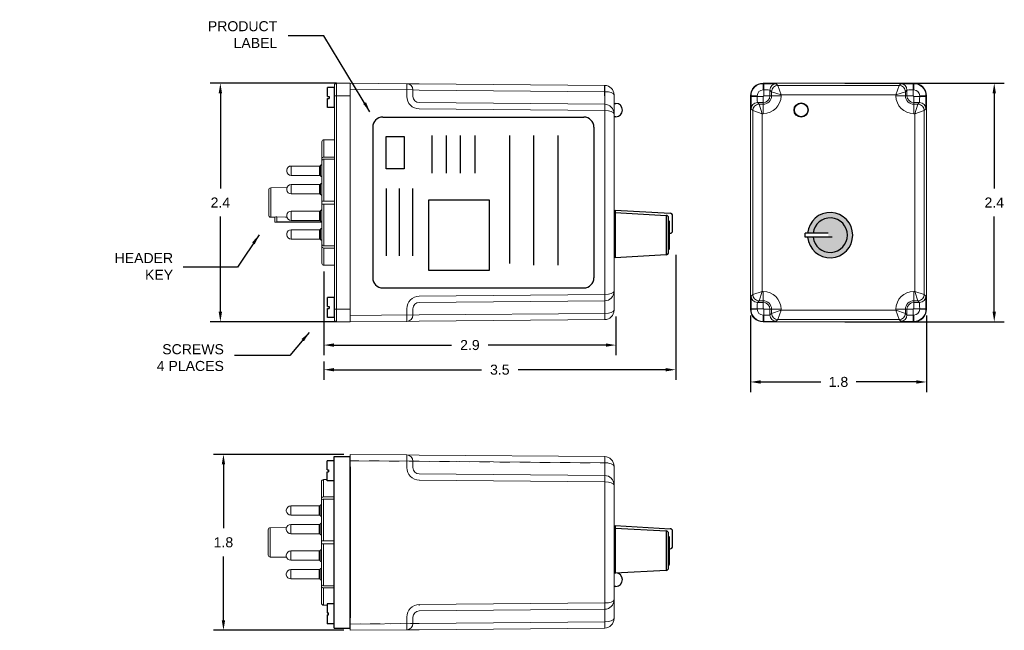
# Model space of a CAD drawing. Extents: x 15.14 to 24.93, y -5.91 to 0.17.
import ezdxf

# ---------------------------------------------------------------- set-up
doc = ezdxf.new("R2010")
doc.units = 0
doc.header["$LTSCALE"] = 0.5
doc.header["$MEASUREMENT"] = 0
doc.header["$PDMODE"] = 2
doc.header["$PDSIZE"] = 0.05
doc.linetypes.add('HIDDEN', pattern=[0.075, 0.05, -0.025])
doc.layers.get('0').update_dxf_attribs({"linetype": 'CONTINUOUS'})
doc.layers.get('Defpoints').update_dxf_attribs({"linetype": 'CONTINUOUS'})
for name, color, linetype in [('Components FA8', 7, 'CONTINUOUS'), ('Components PMPU', 7, 'CONTINUOUS'), ('DIM', 8, 'CONTINUOUS'), ('Drill Holes FA8', 7, 'CONTINUOUS'), ('Enclosure External', 7, 'CONTINUOUS')]:
    doc.layers.add(name, color=color, linetype=linetype)
doc.styles.get("Standard").update_dxf_attribs({"font": 'ARIAL.TTF'})
doc.dimstyles.get("Standard").update_dxf_attribs({"dimtxt": 0.18, "dimasz": 0.18, "dimexe": 0.18, "dimexo": 0.0625, "dimgap": 0.09, "dimtad": 0, "dimtih": 1, "dimtoh": 1, "dimdec": 4, "dimzin": 0, "dimdsep": 46, "dimtxsty": 'STANDARD', "dimcen": 0.09, "dimadec": 0, "dimazin": 0, "dimtfac": 1, "dimtdec": 4, "dimtofl": 0, "dimtmove": 0, "dimatfit": 3, "dimfxl": 1, "dimtolj": 1, "dimtzin": 0, "dimarcsym": 0})

# ---------------------------------------------------------------- blocks, each defined once
blk = doc.blocks.new('*D22')
at = {"layer": 'Defpoints', "color": 0}
for p in [(21.6637, -2.1118), (18.164, -3.1707), (21.6637, -3.316)]:
    blk.add_point(p, dxfattribs=at)
at = {"layer": 'DIM', "color": 0, "lineweight": -2}
for p, q in [((21.6637, -2.1743), (21.6637, -3.416)), ((18.164, -3.2332), (18.164, -3.416)), ((18.264, -3.316), (19.7326, -3.316)), ((21.5637, -3.316), (20.0951, -3.316))]:
    blk.add_line(p, q, dxfattribs=at)
at = {"layer": 'DIM', "color": 0}
for points in [[(18.264, -3.2993), (18.264, -3.3326), (18.164, -3.316)], [(21.5637, -3.3326), (21.5637, -3.2993), (21.6637, -3.316)]]:
    blk.add_solid(points, dxfattribs=at)
at = {"layer": 'DIM', "color": 0, "insert": (19.9138, -3.316), "char_height": 0.1, "attachment_point": 5}
blk.add_mtext('\\A1;3.5', dxfattribs=at)
blk = doc.blocks.new('*D23')
at = {"layer": 'Defpoints', "color": 0}
for p in [(18.164, -2.2772), (21.0683, -2.7236), (21.0683, -3.0707)]:
    blk.add_point(p, dxfattribs=at)
at = {"layer": 'DIM', "color": 0, "lineweight": -2}
for p, q in [((18.164, -2.3397), (18.164, -3.1707)), ((21.0683, -2.7861), (21.0683, -3.1707)), ((18.264, -3.0707), (19.4342, -3.0707)), ((20.9683, -3.0707), (19.798, -3.0707))]:
    blk.add_line(p, q, dxfattribs=at)
at = {"layer": 'DIM', "color": 0}
for points in [[(18.264, -3.054), (18.264, -3.0874), (18.164, -3.0707)], [(20.9683, -3.0874), (20.9683, -3.054), (21.0683, -3.0707)]]:
    blk.add_solid(points, dxfattribs=at)
at = {"layer": 'DIM', "color": 0, "insert": (19.6161, -3.0707), "char_height": 0.1, "attachment_point": 5}
blk.add_mtext('\\A1;2.9', dxfattribs=at)

msp = doc.modelspace()

# ---------------------------------------------------------------- hatches: boundary and pattern name
h = msp.add_hatch(color=256)
h.paths.add_polyline_path([(23.029, -1.9569), (23.1801, -1.9569), (23.1801, -1.9969), (23.029, -1.9969, 17.078956)], flags=16)
h.paths.add_polyline_path([(23.029, -1.9969), (22.9751, -1.9969, 22.455467), (22.9751, -1.9569), (23.029, -1.9569, -17.078956)])

# ---------------------------------------------------------------- linework, layer by layer
at = {"linetype": 'Continuous', "lineweight": 15}
for p, q in [((18.269, -0.4849), (18.269, -0.5899)), ((18.289, -0.5899), (18.289, -0.4649)), ((18.425, -0.4649), (18.289, -0.4649)), ((18.988, -0.4698), (18.425, -0.4649)), ((18.425, -0.4649), (18.425, -0.5899)), ((18.425, -0.5899), (18.425, -0.4649)), ((18.988, -0.4698), (19.1119, -0.4709)), ((18.988, -0.4698), (18.988, -0.5899)), ((20.9568, -0.487), (19.1119, -0.4709)), ((19.1119, -0.5334), (19.05, -0.5323)), ((19.05, -0.5899), (19.05, -0.5323)), ((19.1119, -0.5334), (20.9568, -0.5495)), ((21.05, -0.5899), (21.05, -0.581)), ((18.269, -0.5899), (18.269, -2.7149)), ((18.269, -0.5899), (18.289, -0.5899)), ((18.289, -2.7149), (18.289, -0.5899)), ((18.289, -0.5899), (18.425, -0.5899)), ((18.425, -2.7149), (18.425, -0.5899)), ((18.425, -2.7149), (18.425, -0.5899)), ((18.988, -0.5899), (18.988, -0.5959)), ((19.05, -0.5959), (19.05, -0.5899)), ((20.9568, -0.6745), (19.1119, -0.6584)), ((20.9568, -0.5899), (20.9568, -0.6745)), ((21.05, -0.7685), (21.05, -0.5899)), ((19.1119, -0.7209), (20.9568, -0.737)), ((20.9568, -0.737), (20.9568, -2.5678)), ((21.05, -2.5363), (21.05, -0.7685)), ((18.144, -1.0476), (18.144, -1.2141)), ((18.164, -1.2), (18.164, -1.0276)), ((18.269, -1.0276), (18.164, -1.0276)), ((18.144, -1.2353), (18.144, -1.2141)), ((18.144, -1.2353), (18.144, -1.6374)), ((18.269, -1.2), (18.164, -1.2)), ((18.164, -1.6374), (18.164, -1.2212)), ((18.269, -1.2212), (18.164, -1.2212)), ((17.794, -1.3304), (17.794, -1.3354)), ((17.794, -1.3354), (17.794, -1.3404)), ((17.8397, -1.2889), (18.1218, -1.2889)), ((17.8397, -1.2889), (17.8397, -1.3354)), ((17.8397, -1.3354), (17.8397, -1.3819)), ((18.1218, -1.2889), (18.1218, -1.3354)), ((18.1218, -1.3354), (18.1218, -1.3819)), ((18.13, -1.2846), (18.13, -1.3354)), ((18.13, -1.3354), (18.13, -1.3862)), ((18.1218, -1.3819), (17.8397, -1.3819)), ((17.615, -1.5265), (17.615, -1.7782)), ((17.6346, -1.5065), (17.7967, -1.5037)), ((17.6346, -1.7982), (17.6346, -1.5065)), ((17.794, -1.5154), (17.794, -1.5204)), ((17.794, -1.5204), (17.794, -1.5254)), ((17.8397, -1.4739), (17.8397, -1.5204)), ((17.8397, -1.4739), (18.1218, -1.4739)), ((17.8397, -1.5204), (17.8397, -1.5669)), ((18.1218, -1.5669), (17.8397, -1.5669)), ((18.1218, -1.4739), (18.1218, -1.5204)), ((18.1218, -1.5204), (18.1218, -1.5669)), ((18.13, -1.4696), (18.13, -1.5204)), ((18.13, -1.5204), (18.13, -1.5712)), ((18.144, -1.6674), (18.144, -1.6374)), ((18.269, -1.6374), (18.164, -1.6374)), ((17.8397, -1.7379), (18.1218, -1.7379)), ((17.8397, -1.7379), (17.8397, -1.7844)), ((18.1218, -1.7379), (18.1218, -1.7844)), ((18.13, -1.7336), (18.13, -1.7844)), ((18.144, -1.6674), (18.144, -2.0694)), ((18.164, -2.0836), (18.164, -1.6674)), ((18.269, -1.6674), (18.164, -1.6674)), ((17.675, -1.7989), (17.6346, -1.7982)), ((17.675, -1.7983), (17.675, -1.8484)), ((17.675, -1.8484), (17.675, -1.8489)), ((18.144, -1.8489), (17.675, -1.8489)), ((17.695, -1.8459), (17.695, -1.7953)), ((18.144, -1.8459), (17.695, -1.8459)), ((17.794, -1.7794), (17.794, -1.7844)), ((17.794, -1.7844), (17.794, -1.7894)), ((17.8397, -1.7844), (17.8397, -1.8309)), ((18.1218, -1.8309), (17.8397, -1.8309)), ((18.1218, -1.7844), (18.1218, -1.8309)), ((18.13, -1.7844), (18.13, -1.8352)), ((17.8397, -1.9229), (18.1218, -1.9229)), ((17.8397, -1.9229), (17.8397, -1.9694)), ((18.1218, -1.9229), (18.1218, -1.9694)), ((18.13, -1.9186), (18.13, -1.9694)), ((17.794, -1.9644), (17.794, -1.9694)), ((17.794, -1.9694), (17.794, -1.9744)), ((17.8397, -1.9694), (17.8397, -2.0159)), ((18.1218, -2.0159), (17.8397, -2.0159)), ((18.1218, -1.9694), (18.1218, -2.0159)), ((18.13, -1.9694), (18.13, -2.0202)), ((18.144, -2.0907), (18.144, -2.0694)), ((18.144, -2.0907), (18.144, -2.2572)), ((18.269, -2.0836), (18.164, -2.0836)), ((18.164, -2.2772), (18.164, -2.1048)), ((18.269, -2.1048), (18.164, -2.1048)), ((18.269, -2.2772), (18.164, -2.2772)), ((21.05, -2.7149), (21.05, -2.5363)), ((20.9568, -2.5678), (19.1119, -2.5839)), ((19.1119, -2.6464), (20.9568, -2.6303)), ((20.9568, -2.6303), (20.9568, -2.7149)), ((18.269, -2.7149), (18.289, -2.7149)), ((18.269, -2.7149), (18.269, -2.8199)), ((18.289, -2.8399), (18.289, -2.7149)), ((18.425, -2.7149), (18.289, -2.7149)), ((18.425, -2.7149), (18.425, -2.8399)), ((18.425, -2.8399), (18.425, -2.7149)), ((18.988, -2.7089), (18.988, -2.7149)), ((18.988, -2.7149), (18.988, -2.835)), ((19.05, -2.7149), (19.05, -2.7089)), ((19.05, -2.7725), (19.05, -2.7149)), ((20.9568, -2.7149), (20.9568, -2.7553)), ((21.05, -2.7238), (21.05, -2.7149)), ((18.289, -2.8399), (18.425, -2.8399)), ((18.988, -2.835), (18.425, -2.8399)), ((19.1119, -2.8339), (18.988, -2.835)), ((19.1119, -2.7714), (19.05, -2.7725)), ((20.9568, -2.7553), (19.1119, -2.7714)), ((19.1119, -2.8339), (20.9568, -2.8178)), ((18.14, -4.4289), (18.14, -4.5955)), ((18.16, -4.5813), (18.16, -4.4089)), ((18.195, -4.4089), (18.16, -4.4089)), ((18.14, -4.6167), (18.14, -4.5955)), ((18.265, -4.5813), (18.16, -4.5813)), ((18.16, -5.0187), (18.16, -4.6025)), ((18.265, -4.6025), (18.16, -4.6025)), ((17.8357, -4.6702), (18.1178, -4.6702)), ((17.8357, -4.6702), (17.8357, -4.7167)), ((18.1178, -4.6702), (18.1178, -4.7167)), ((18.126, -4.666), (18.126, -4.7167)), ((18.14, -4.6167), (18.14, -5.0187)), ((17.79, -4.7117), (17.79, -4.7167)), ((17.79, -4.7167), (17.79, -4.7217)), ((17.8357, -4.7167), (17.8357, -4.7632)), ((18.1178, -4.7632), (17.8357, -4.7632)), ((18.1178, -4.7167), (18.1178, -4.7632)), ((18.126, -4.7167), (18.126, -4.7675)), ((17.6306, -4.8879), (17.7927, -4.8851)), ((17.6306, -5.1796), (17.6306, -4.8879)), ((17.79, -4.8967), (17.79, -4.9017)), ((17.8357, -4.8552), (17.8357, -4.9017)), ((17.8357, -4.8552), (18.1178, -4.8552)), ((18.1178, -4.8552), (18.1178, -4.9017)), ((18.126, -4.851), (18.126, -4.9017)), ((17.611, -4.9079), (17.611, -5.1596)), ((17.79, -4.9017), (17.79, -4.9067)), ((17.8357, -4.9017), (17.8357, -4.9482)), ((18.1178, -4.9482), (17.8357, -4.9482)), ((18.1178, -4.9017), (18.1178, -4.9482)), ((18.126, -4.9017), (18.126, -4.9525)), ((18.14, -5.0487), (18.14, -5.0187)), ((18.14, -5.0487), (18.14, -5.4508)), ((18.265, -5.0187), (18.16, -5.0187)), ((18.16, -5.4649), (18.16, -5.0487)), ((18.265, -5.0487), (18.16, -5.0487)), ((17.671, -5.1803), (17.6306, -5.1796)), ((17.6306, -5.1796), (17.7927, -5.1824)), ((17.79, -5.1607), (17.79, -5.1657)), ((17.79, -5.1657), (17.79, -5.1707)), ((17.8357, -5.1192), (18.1178, -5.1192)), ((17.8357, -5.1192), (17.8357, -5.1657)), ((17.8357, -5.1657), (17.8357, -5.2122)), ((18.1178, -5.1192), (18.1178, -5.1657)), ((18.1178, -5.1657), (18.1178, -5.2122)), ((18.126, -5.115), (18.126, -5.1657)), ((18.126, -5.1657), (18.126, -5.2165)), ((18.1178, -5.2122), (17.8357, -5.2122)), ((17.79, -5.3457), (17.79, -5.3507)), ((17.79, -5.3507), (17.79, -5.3557)), ((17.8357, -5.3042), (18.1178, -5.3042)), ((17.8357, -5.3042), (17.8357, -5.3507)), ((17.8357, -5.3507), (17.8357, -5.3972)), ((18.1178, -5.3042), (18.1178, -5.3507)), ((18.1178, -5.3507), (18.1178, -5.3972)), ((18.126, -5.3), (18.126, -5.3507)), ((18.126, -5.3507), (18.126, -5.4015)), ((18.1178, -5.3972), (17.8357, -5.3972)), ((18.14, -5.472), (18.14, -5.4508)), ((18.14, -5.472), (18.14, -5.6385)), ((18.265, -5.4649), (18.16, -5.4649)), ((18.16, -5.6585), (18.16, -5.4861)), ((18.265, -5.4861), (18.16, -5.4861)), ((18.195, -5.6585), (18.16, -5.6585))]:
    msp.add_line(p, q, dxfattribs=at)
for p, q in [((20.9568, -0.5899), (20.9568, -0.487)), ((18.269, -0.5069), (18.1998, -0.5069)), ((18.1998, -0.5969), (18.1998, -0.5069)), ((18.269, -0.7069), (18.269, -0.5069)), ((18.1998, -0.5969), (18.2154, -0.5969)), ((18.1998, -0.7069), (18.1998, -0.6169)), ((18.1998, -0.6169), (18.2154, -0.6169)), ((18.2154, -0.5969), (18.2154, -0.6169)), ((18.269, -0.7069), (18.1998, -0.7069)), ((18.7493, -0.8021), (20.7493, -0.8021)), ((18.6493, -0.9021), (18.6493, -2.4021)), ((20.8493, -0.9021), (20.8493, -2.4021)), ((19.236, -0.987), (19.236, -1.3609)), ((19.3802, -0.987), (19.3802, -1.3609)), ((19.5205, -0.987), (19.5205, -1.3609)), ((19.6647, -0.987), (19.6647, -1.3609)), ((20.0103, -0.987), (20.0103, -2.259)), ((20.2482, -0.987), (20.2482, -2.2743)), ((20.4902, -0.987), (20.4902, -2.2743)), ((18.7828, -1.5144), (18.7828, -2.1824)), ((18.9114, -1.5144), (18.9114, -2.1824)), ((19.0436, -1.5144), (19.0436, -2.1824)), ((21.0626, -1.7268), (21.0626, -2.2019)), ((21.0626, -1.7268), (21.609, -1.7578)), ((21.0626, -1.7519), (21.569, -1.7806)), ((21.0626, -2.2019), (21.0626, -1.7519)), ((21.569, -1.7806), (21.569, -2.1732)), ((21.5926, -2.1483), (21.5926, -1.8055)), ((21.6026, -2.1019), (21.6026, -1.8519)), ((21.6326, -1.9328), (21.6326, -1.7827)), ((21.0626, -1.8794), (21.0626, -2.0744)), ((21.6026, -1.9578), (21.6076, -1.9578)), ((23.1801, -1.9569), (22.9493, -1.9569)), ((22.9493, -1.9969), (22.9493, -1.9569)), ((23.1801, -1.9969), (22.9493, -1.9969)), ((23.2192, -1.996), (23.1792, -1.996)), ((21.569, -2.1732), (21.0626, -2.2019)), ((18.7493, -2.5021), (20.7493, -2.5021)), ((18.269, -2.5979), (18.1998, -2.5979)), ((18.1998, -2.6879), (18.1998, -2.5979)), ((18.269, -2.7979), (18.269, -2.5979)), ((18.1998, -2.6879), (18.2154, -2.6879)), ((18.1998, -2.7979), (18.1998, -2.7079)), ((18.1998, -2.7079), (18.2154, -2.7079)), ((18.2154, -2.6879), (18.2154, -2.7079)), ((18.269, -2.7979), (18.1998, -2.7979)), ((18.265, -5.8867), (18.265, -4.1807)), ((18.265, -4.1807), (18.425, -4.1807)), ((18.425, -5.8867), (18.425, -4.1807)), ((18.2641, -4.2225), (18.195, -4.2225)), ((18.195, -4.3125), (18.195, -4.2225)), ((18.195, -4.3125), (18.2105, -4.3125)), ((18.195, -4.4225), (18.195, -4.3325)), ((18.195, -4.3325), (18.2105, -4.3325)), ((18.2105, -4.3125), (18.2105, -4.3325)), ((18.2641, -4.4225), (18.195, -4.4225)), ((21.0626, -4.8667), (21.0626, -5.3417)), ((21.0626, -4.8667), (21.609, -4.8976)), ((21.0626, -4.8917), (21.569, -4.9204)), ((21.0626, -5.3417), (21.0626, -4.8917)), ((21.569, -4.9204), (21.569, -5.3131)), ((21.5926, -5.2881), (21.5926, -4.9454)), ((21.6026, -5.2417), (21.6026, -4.9917)), ((21.6326, -5.0726), (21.6326, -4.9226)), ((18.265, -5.0487), (18.265, -5.0187)), ((21.0626, -5.0192), (21.0626, -5.2142)), ((21.6026, -5.0976), (21.6076, -5.0976)), ((21.569, -5.3131), (21.0626, -5.3417)), ((18.425, -5.8867), (18.425, -5.5135)), ((18.2641, -5.6449), (18.195, -5.6449)), ((18.195, -5.6449), (18.195, -5.7349)), ((18.195, -5.7349), (18.2105, -5.7349)), ((18.195, -5.7549), (18.195, -5.8449)), ((18.195, -5.7549), (18.2105, -5.7549)), ((18.2105, -5.7549), (18.2105, -5.7349)), ((18.2641, -5.8449), (18.195, -5.8449)), ((18.265, -5.8867), (18.425, -5.8867))]:
    msp.add_line(p, q)
at = {"color": 7, "lineweight": 0}
for p, q in [((18.425, -0.5268), (19.05, -0.5323)), ((19.05, -2.7703), (18.425, -2.7757)), ((18.425, -4.2212), (19.113, -4.2272)), ((19.113, -5.8402), (18.425, -5.8462))]:
    msp.add_line(p, q, dxfattribs=at)
at = {"linetype": 'HIDDEN', "lineweight": 0}
msp.add_line((18.425, -2.5621), (18.425, -0.7427), dxfattribs=at)
at = {"color": 7, "linetype": 'Continuous', "lineweight": 15}
for p, q in [((18.425, -4.2837), (18.425, -4.1587)), ((18.988, -4.1636), (18.425, -4.1587)), ((18.988, -4.2837), (18.988, -4.1636)), ((19.1119, -4.1647), (18.988, -4.1636)), ((19.1119, -4.1647), (20.9568, -4.1808)), ((18.425, -4.2837), (18.425, -5.7837)), ((18.988, -4.2897), (18.988, -4.2837)), ((19.05, -4.2261), (19.05, -4.2837)), ((19.1119, -4.2272), (19.05, -4.2261)), ((19.05, -4.2837), (19.05, -4.2897)), ((20.9568, -4.2433), (19.1119, -4.2272)), ((20.9568, -4.2837), (20.9568, -4.2433)), ((20.9568, -4.3683), (20.9568, -4.2837)), ((21.05, -4.2748), (21.05, -4.2837)), ((21.05, -4.2837), (21.05, -4.4623)), ((19.1119, -4.3522), (20.9568, -4.3683)), ((20.9568, -4.4308), (19.1119, -4.4147)), ((20.9568, -5.6366), (20.9568, -4.4308)), ((21.05, -4.4623), (21.05, -5.6051)), ((19.1119, -5.6527), (20.9568, -5.6366)), ((21.05, -5.6051), (21.05, -5.7837)), ((18.988, -5.7837), (18.988, -5.7777)), ((19.05, -5.7777), (19.05, -5.7837)), ((20.9568, -5.6991), (19.1119, -5.7152)), ((20.9568, -5.7837), (20.9568, -5.6991)), ((18.425, -5.9087), (18.425, -5.7837)), ((18.988, -5.9038), (18.988, -5.7837)), ((19.05, -5.7837), (19.05, -5.8413)), ((19.1119, -5.8402), (19.05, -5.8413)), ((19.1119, -5.8402), (20.9568, -5.8241)), ((20.9568, -5.8241), (20.9568, -5.7837)), ((21.05, -5.7837), (21.05, -5.7926)), ((18.988, -5.9038), (18.425, -5.9087)), ((18.988, -5.9038), (19.1119, -5.9027)), ((20.9568, -5.8866), (19.1119, -5.9027))]:
    msp.add_line(p, q, dxfattribs=at)
at = {"color": 7, "linetype": 'HIDDEN', "lineweight": 0}
for p, q in [((19.113, -4.2272), (18.425, -4.2212)), ((19.113, -4.2272), (20.9875, -4.2436)), ((19.113, -4.4087), (19.113, -4.407)), ((18.425, -4.4365), (18.425, -5.6309)), ((19.113, -5.6587), (19.113, -5.6604)), ((19.113, -5.6587), (19.113, -5.6604)), ((18.425, -5.8462), (19.113, -5.8402))]:
    msp.add_line(p, q, dxfattribs=at)
at = {"color": 7, "linetype": 'Continuous'}
msp.add_line((18.425, -4.2837), (18.425, -5.7837), dxfattribs=at)
at = {"color": 7, "linetype": 'HIDDEN'}
msp.add_line((18.425, -4.4365), (18.425, -5.6309), dxfattribs=at)
for points in [[(18.7839, -0.9948), (18.9632, -0.9948), (18.9632, -1.318), (18.7839, -1.318)], [(19.8108, -1.6291), (19.2047, -1.6291), (19.2047, -2.3264), (19.8108, -2.3264)]]:
    msp.add_lwpolyline(points, close=True)
at = {"linetype": 'Continuous', "lineweight": 15, "flags": 128}
msp.add_lwpolyline([(17.695, -1.7953), (17.7832, -1.7969), (17.7958, -1.7971)], dxfattribs=at)
for points in [[(21.05, -5.3377), (21.0669, -5.3377)], [(21.0669, -5.4717), (21.05, -5.4717)]]:
    msp.add_lwpolyline(points)
at = {"linetype": 'Continuous', "lineweight": 15}
for centre, radius, start, end in [((18.289, -0.4849), 0.02, 90, 180), ((18.9875, -0.5323), 0.0625, 0, 89.5), ((20.956, -0.581), 0.094, 0, 89.5), ((19.113, -0.5959), 0.125, 180, 269.5), ((19.1125, -0.5959), 0.0625, 180, 269.5), ((19.1662, -0.7057), 1.7909, 359.0002, 0.9998), ((20.956, -0.7685), 0.094, 0, 89.5), ((17.8397, -1.3349), 0.046, 90, 174.386), ((17.8397, -1.3359), 0.046, 185.614, 270), ((18.1218, -1.2789), 0.01, 270, 325.05859), ((18.1525, -1.3003), 0.0274, 108.03988, 145.05859), ((18.1218, -1.3919), 0.01, 34.94141, 90), ((18.1525, -1.3704), 0.0274, 214.94141, 251.96012), ((18.1525, -1.4853), 0.0274, 108.03988, 145.05859), ((17.635, -1.5265), 0.02, 91, 180), ((17.8397, -1.5199), 0.046, 90, 174.386), ((17.8397, -1.5209), 0.046, 185.614, 270), ((18.1218, -1.4639), 0.01, 270, 325.05859), ((18.1218, -1.5769), 0.01, 34.94141, 90), ((18.1525, -1.5554), 0.0274, 214.94141, 251.96012), ((17.8397, -1.7839), 0.046, 90, 174.386), ((18.1218, -1.7279), 0.01, 270, 325.05859), ((18.1525, -1.7493), 0.0274, 108.03988, 145.05859), ((17.635, -1.7782), 0.02, 180, 269), ((17.8397, -1.7849), 0.046, 185.614, 270), ((18.1218, -1.8409), 0.01, 34.94141, 90), ((18.1525, -1.8194), 0.0274, 214.94141, 251.96012), ((17.8397, -1.9689), 0.046, 90, 174.386), ((18.1218, -1.9129), 0.01, 270, 325.05859), ((18.1525, -1.9343), 0.0274, 108.03988, 145.05859), ((17.8397, -1.9699), 0.046, 185.614, 270), ((18.1218, -2.0259), 0.01, 34.94141, 90), ((18.1525, -2.0044), 0.0274, 214.94141, 251.96012), ((20.956, -2.5363), 0.094, 270.5, 0), ((19.113, -2.7089), 0.125, 90.5, 180), ((19.1662, -2.599), 1.7909, 359.0002, 0.9998), ((19.1125, -2.7089), 0.0625, 90.5, 180), ((20.956, -2.7238), 0.094, 270.5, 0), ((18.289, -2.8199), 0.02, 180, 270), ((18.9875, -2.7725), 0.0625, 270.5, 0), ((19.1662, -2.7865), 1.7909, 359.0002, 0.9998), ((17.8357, -4.7162), 0.046, 90, 174.386), ((18.1178, -4.6602), 0.01, 270, 325.05859), ((18.1485, -4.6817), 0.0274, 108.03988, 145.05859), ((17.8357, -4.7172), 0.046, 185.614, 270), ((18.1178, -4.7732), 0.01, 34.94141, 90), ((18.1485, -4.7518), 0.0274, 214.94141, 251.96012), ((17.631, -4.9079), 0.02, 91, 180), ((17.8357, -4.9012), 0.046, 90, 174.386), ((18.1178, -4.8452), 0.01, 270, 325.05859), ((18.1485, -4.8667), 0.0274, 108.03988, 145.05859), ((17.8357, -4.9022), 0.046, 185.614, 270), ((18.1178, -4.9582), 0.01, 34.94141, 90), ((18.1485, -4.9368), 0.0274, 214.94141, 251.96012), ((17.631, -5.1596), 0.02, 180, 269), ((17.8357, -5.1652), 0.046, 90, 174.386), ((17.8357, -5.1662), 0.046, 185.614, 270), ((18.1178, -5.1092), 0.01, 270, 325.05859), ((18.1485, -5.1307), 0.0274, 108.03988, 145.05859), ((18.1178, -5.2222), 0.01, 34.94141, 90), ((18.1485, -5.2008), 0.0274, 214.94141, 251.96012), ((17.8357, -5.3502), 0.046, 90, 174.386), ((17.8357, -5.3512), 0.046, 185.614, 270), ((18.1178, -5.2942), 0.01, 270, 325.05859), ((18.1485, -5.3157), 0.0274, 108.03988, 145.05859), ((18.1178, -5.4072), 0.01, 34.94141, 90), ((18.1485, -5.3858), 0.0274, 214.94141, 251.96012)]:
    msp.add_arc(centre, radius, start, end, dxfattribs=at)
for centre, radius, start, end in [((18.7493, -0.9021), 0.1, 90, 180), ((20.7493, -0.9021), 0.1, 0, 90), ((21.6076, -1.7827), 0.025, 0, 86.7603), ((23.1992, -1.9769), 0.225, 185.09969, 174.90031), ((21.5676, -1.8055), 0.025, 0, 86.7603), ((21.5776, -1.8519), 0.025, 0, 53.1301), ((23.1992, -1.9769), 0.1714, 186.70187, 173.29813), ((21.6076, -1.9328), 0.025, 270, 0), ((21.5676, -2.1483), 0.025, 273.2397, 0), ((21.5776, -2.1019), 0.025, 306.8699, 0), ((18.7493, -2.4021), 0.1, 180, 270), ((20.7493, -2.4021), 0.1, 270, 0), ((21.5676, -4.9454), 0.025, 0, 86.7603), ((21.5776, -4.9917), 0.025, 0, 53.1301), ((21.6076, -4.9226), 0.025, 0, 86.7603), ((21.6076, -5.0726), 0.025, 270, 0), ((21.5676, -5.2881), 0.025, 273.2397, 0), ((21.5776, -5.2417), 0.025, 306.8699, 0), ((21.0669, -5.4047), 0.067, 270, 90)]:
    msp.add_arc(centre, radius, start, end)
at = {"color": 7, "linetype": 'Continuous', "lineweight": 15}
for centre, radius, start, end in [((18.9875, -4.2261), 0.0625, 0, 89.5), ((19.1662, -4.2121), 1.7909, 359.0002, 0.9998), ((20.956, -4.2748), 0.094, 0, 89.5), ((19.113, -4.2897), 0.125, 180, 269.5), ((19.1125, -4.2897), 0.0625, 180, 269.5), ((19.1662, -4.3996), 1.7909, 359.0002, 0.9998), ((20.956, -4.4623), 0.094, 0, 89.5), ((19.113, -5.7777), 0.125, 90.5, 180), ((20.956, -5.6051), 0.094, 270.5, 0), ((19.1662, -5.6679), 1.7909, 359.0002, 0.9998), ((19.1125, -5.7777), 0.0625, 90.5, 180), ((18.9875, -5.8413), 0.0625, 270.5, 0), ((20.956, -5.7926), 0.094, 270.5, 0), ((19.1662, -5.8554), 1.7909, 359.0002, 0.9998)]:
    msp.add_arc(centre, radius, start, end, dxfattribs=at)
at = {"linetype": 'Continuous', "lineweight": 15, "extrusion": (0, 0, -1)}
for centre, start_param, end_param in [((20.956, -0.581), 1.579523, 3.141593), ((20.956, -0.7685), 1.579523, 3.141593), ((20.956, -2.5363), 3.141593, 4.703662), ((20.956, -2.7238), 3.141593, 4.703662)]:
    msp.add_ellipse(centre, major_axis=(-0.094, 0), ratio=0.335106, start_param=start_param, end_param=end_param, dxfattribs=at)
at = {"color": 7, "linetype": 'Continuous', "lineweight": 15}
for centre, start_param, end_param in [((20.956, -4.2748), 0, 1.56207), ((20.956, -4.4623), 0, 1.56207), ((20.956, -5.6051), 4.721116, 6.283185), ((20.956, -5.7926), 4.721116, 6.283185)]:
    msp.add_ellipse(centre, major_axis=(0.094, 0), ratio=0.335106, start_param=start_param, end_param=end_param, dxfattribs=at)
at = {"linetype": 'Continuous', "lineweight": 15}
for points in [[(18.164, -1.0276), (18.1587, -1.0276), (18.1535, -1.0297), (18.1461, -1.0371), (18.144, -1.0423), (18.144, -1.0476)], [(18.144, -1.2141), (18.144, -1.2104), (18.1461, -1.2067), (18.1535, -1.2015), (18.1587, -1.2), (18.164, -1.2)], [(18.164, -1.2212), (18.1587, -1.2212), (18.1535, -1.2227), (18.1461, -1.2279), (18.144, -1.2316), (18.144, -1.2353)], [(18.144, -1.6374), (18.144, -1.6374), (18.1461, -1.6374), (18.1535, -1.6374), (18.1587, -1.6374), (18.164, -1.6374)], [(18.164, -1.6674), (18.1587, -1.6674), (18.1535, -1.6674), (18.1461, -1.6674), (18.144, -1.6674), (18.144, -1.6674)], [(17.695, -1.7953), (17.6896, -1.7952), (17.6845, -1.7957), (17.6771, -1.797), (17.675, -1.7978), (17.675, -1.7983)], [(17.675, -1.8484), (17.675, -1.848), (17.6771, -1.8474), (17.6845, -1.8463), (17.6897, -1.8459), (17.695, -1.8459)], [(18.144, -2.0694), (18.144, -2.0732), (18.1461, -2.0768), (18.1535, -2.0821), (18.1587, -2.0836), (18.164, -2.0836)], [(18.164, -2.1048), (18.1587, -2.1048), (18.1535, -2.1033), (18.1461, -2.0981), (18.144, -2.0944), (18.144, -2.0907)], [(18.144, -2.2572), (18.144, -2.2625), (18.1461, -2.2677), (18.1535, -2.275), (18.1587, -2.2772), (18.164, -2.2772)], [(18.16, -4.4089), (18.1547, -4.4089), (18.1495, -4.4111), (18.1421, -4.4185), (18.14, -4.4236), (18.14, -4.4289)], [(18.14, -4.5955), (18.14, -4.5917), (18.1421, -4.5881), (18.1495, -4.5828), (18.1547, -4.5813), (18.16, -4.5813)], [(18.16, -4.6025), (18.1547, -4.6025), (18.1495, -4.6041), (18.1421, -4.6093), (18.14, -4.6129), (18.14, -4.6167)], [(18.14, -5.0187), (18.14, -5.0187), (18.1421, -5.0187), (18.1495, -5.0187), (18.1547, -5.0187), (18.16, -5.0187)], [(18.16, -5.0487), (18.1547, -5.0487), (18.1495, -5.0487), (18.1421, -5.0487), (18.14, -5.0487), (18.14, -5.0487)], [(18.14, -5.4508), (18.14, -5.4545), (18.1421, -5.4582), (18.1495, -5.4634), (18.1547, -5.4649), (18.16, -5.4649)], [(18.16, -5.4861), (18.1547, -5.4861), (18.1495, -5.4846), (18.1421, -5.4794), (18.14, -5.4757), (18.14, -5.472)], [(18.14, -5.6385), (18.14, -5.6438), (18.1421, -5.649), (18.1495, -5.6564), (18.1547, -5.6585), (18.16, -5.6585)]]:
    msp.add_open_spline(points, degree=3, knots=[0, 0, 0, 0, 0.5, 0.5, 1, 1, 1, 1], dxfattribs=at)
at = {"layer": 'Components FA8'}
for points in [[(21.05, -0.6654), (21.0669, -0.6654)], [(21.0669, -0.7994), (21.05, -0.7994)]]:
    msp.add_lwpolyline(points, dxfattribs=at)
msp.add_circle((22.9107, -0.7319), 0.067, dxfattribs=at)
msp.add_arc((21.0669, -0.7324), 0.067, 270, 90, dxfattribs=at)
at = {"layer": 'Components PMPU'}
for points in [[(21.05, -0.6654), (21.0669, -0.6654)], [(21.0669, -0.7994), (21.05, -0.7994)]]:
    msp.add_lwpolyline(points, dxfattribs=at)
msp.add_circle((22.9107, -0.7319), 0.067, dxfattribs=at)
msp.add_arc((21.0669, -0.7324), 0.067, 270, 90, dxfattribs=at)
at = {"layer": 'DIM'}
for p, q in [((18.289, -0.4649), (17.0342, -0.4649)), ((23.3447, -0.4649), (24.9316, -0.4649)), ((17.1342, -0.5649), (17.1342, -1.5122)), ((24.8316, -0.5649), (24.8316, -1.5122)), ((17.1342, -2.7399), (17.1342, -1.7926)), ((24.8316, -2.7399), (24.8316, -1.7926)), ((18.289, -2.8399), (17.0342, -2.8399)), ((22.4072, -2.7774), (22.4072, -3.5377)), ((23.3447, -2.8399), (24.9316, -2.8399)), ((24.1572, -2.7774), (24.1572, -3.5377)), ((22.5072, -3.4377), (23.1059, -3.4377)), ((24.0572, -3.4377), (23.4586, -3.4377)), ((18.3625, -4.1587), (17.0647, -4.1587)), ((17.1647, -4.2587), (17.1647, -4.8927)), ((17.1647, -5.8087), (17.1647, -5.1748)), ((18.3625, -5.9087), (17.0647, -5.9087))]:
    msp.add_line(p, q, dxfattribs=at)
for points in [[(17.1509, -0.5649), (17.1175, -0.5649), (17.1342, -0.4649)], [(24.8483, -0.5649), (24.8149, -0.5649), (24.8316, -0.4649)], [(17.1175, -2.7399), (17.1509, -2.7399), (17.1342, -2.8399)], [(24.8149, -2.7399), (24.8483, -2.7399), (24.8316, -2.8399)], [(22.5072, -3.4211), (22.5072, -3.4544), (22.4072, -3.4377)], [(24.0572, -3.4544), (24.0572, -3.4211), (24.1572, -3.4377)], [(17.1814, -4.2587), (17.1481, -4.2587), (17.1647, -4.1587)], [(17.1481, -5.8087), (17.1814, -5.8087), (17.1647, -5.9087)]]:
    msp.add_solid(points, dxfattribs=at)
at = {"layer": 'Drill Holes FA8'}
msp.add_circle((22.9107, -0.7319), 0.0705, dxfattribs=at)
at = {"layer": 'Enclosure External', "linetype": 'Continuous', "lineweight": 15}
for p, q in [((24.0322, -0.4649), (22.5322, -0.4649)), ((22.5322, -0.4698), (22.5322, -0.4649)), ((22.5322, -0.5323), (22.5322, -0.4698)), ((22.5322, -0.4698), (22.5382, -0.4698)), ((22.5382, -0.5323), (22.5382, -0.4698)), ((22.6632, -0.4709), (22.6793, -0.487)), ((22.6793, -0.487), (23.8851, -0.487)), ((22.6793, -0.487), (22.7108, -0.581)), ((23.8536, -0.581), (23.8851, -0.487)), ((23.8851, -0.487), (23.9012, -0.4709)), ((24.0262, -0.5323), (24.0262, -0.4698)), ((24.0262, -0.4698), (24.0322, -0.4698)), ((24.0322, -0.4698), (24.0322, -0.4649)), ((24.0322, -0.5323), (24.0322, -0.4698)), ((22.5382, -0.5323), (22.5322, -0.5323)), ((22.5382, -0.5899), (22.5382, -0.5323)), ((22.6168, -0.5495), (22.6007, -0.5334)), ((22.6007, -0.5334), (22.6007, -0.5899)), ((22.6168, -0.5899), (22.6168, -0.5495)), ((22.7108, -0.581), (22.6168, -0.5495)), ((23.8536, -0.581), (22.7108, -0.581)), ((22.7108, -0.581), (22.7108, -0.5899)), ((23.9476, -0.5495), (23.8536, -0.581)), ((23.8536, -0.5899), (23.8536, -0.581)), ((23.9637, -0.5334), (23.9476, -0.5495)), ((23.9476, -0.5495), (23.9476, -0.5899)), ((23.9637, -0.5899), (23.9637, -0.5334)), ((24.0322, -0.5323), (24.0262, -0.5323)), ((24.0262, -0.5323), (24.0262, -0.5899)), ((22.4072, -0.5899), (22.4072, -2.7149)), ((22.4121, -0.5899), (22.4072, -0.5899)), ((22.4746, -0.5899), (22.4121, -0.5899)), ((22.4121, -0.5959), (22.4121, -0.5899)), ((22.4746, -0.5959), (22.4121, -0.5959)), ((22.4746, -0.5899), (22.4746, -0.5959)), ((22.4746, -0.5959), (22.5322, -0.5959)), ((22.4757, -0.6584), (22.4918, -0.6745)), ((22.5322, -0.6584), (22.4757, -0.6584)), ((22.4918, -0.6745), (22.5322, -0.6745)), ((22.4918, -0.6745), (22.5233, -0.7685)), ((22.5322, -0.6584), (22.5322, -0.5959)), ((22.5322, -0.6745), (22.5322, -0.6584)), ((22.5322, -0.6745), (22.5322, -0.7685)), ((22.6007, -0.5899), (22.5382, -0.5899)), ((22.6168, -0.5899), (22.6007, -0.5899)), ((22.6168, -0.5899), (22.7108, -0.5899)), ((23.9476, -0.5899), (23.8536, -0.5899)), ((23.9476, -0.5899), (23.9637, -0.5899)), ((23.9637, -0.5899), (24.0262, -0.5899)), ((24.0322, -0.5959), (24.0898, -0.5959)), ((24.0322, -0.6584), (24.0322, -0.5959)), ((24.0887, -0.6584), (24.0322, -0.6584)), ((24.0322, -0.6745), (24.0322, -0.6584)), ((24.0322, -0.6745), (24.0726, -0.6745)), ((24.0322, -0.6745), (24.0322, -0.7685)), ((24.0411, -0.7685), (24.0726, -0.6745)), ((24.0726, -0.6745), (24.0887, -0.6584)), ((24.0898, -0.5899), (24.1523, -0.5899)), ((24.0898, -0.5959), (24.0898, -0.5899)), ((24.0898, -0.5959), (24.1523, -0.5959)), ((24.1523, -0.5899), (24.1523, -0.5959)), ((24.1523, -0.5899), (24.1572, -0.5899)), ((24.1572, -2.7149), (24.1572, -0.5899)), ((21.05, -2.5363), (21.05, -0.7685)), ((22.4293, -0.737), (22.4132, -0.7209)), ((22.4293, -2.5678), (22.4293, -0.737)), ((22.5233, -0.7685), (22.4293, -0.737)), ((22.5233, -0.7685), (22.5233, -2.5363)), ((22.5322, -0.7685), (22.5233, -0.7685)), ((24.0411, -0.7685), (24.0322, -0.7685)), ((24.1351, -0.737), (24.0411, -0.7685)), ((24.0411, -2.5363), (24.0411, -0.7685)), ((24.1512, -0.7209), (24.1351, -0.737)), ((24.1351, -0.737), (24.1351, -2.5678)), ((22.4293, -2.5678), (22.5233, -2.5363)), ((22.5233, -2.5363), (22.4918, -2.6303)), ((22.5233, -2.5363), (22.5322, -2.5363)), ((22.5322, -2.5363), (22.5322, -2.6303)), ((24.0322, -2.5363), (24.0411, -2.5363)), ((24.0322, -2.5363), (24.0322, -2.6303)), ((24.0411, -2.5363), (24.1351, -2.5678)), ((24.0726, -2.6303), (24.0411, -2.5363)), ((22.4132, -2.5839), (22.4293, -2.5678)), ((22.4918, -2.6303), (22.4757, -2.6464)), ((22.5322, -2.6303), (22.4918, -2.6303)), ((22.5322, -2.6303), (22.5322, -2.6464)), ((24.0726, -2.6303), (24.0322, -2.6303)), ((24.0322, -2.6303), (24.0322, -2.6464)), ((24.0887, -2.6464), (24.0726, -2.6303)), ((24.1351, -2.5678), (24.1512, -2.5839)), ((22.4121, -2.7149), (22.4072, -2.7149)), ((22.4746, -2.7089), (22.4121, -2.7089)), ((22.4121, -2.7149), (22.4121, -2.7089)), ((22.4746, -2.7149), (22.4121, -2.7149)), ((22.4746, -2.7089), (22.4746, -2.7149)), ((22.5322, -2.7089), (22.4746, -2.7089)), ((22.4757, -2.6464), (22.5322, -2.6464)), ((22.5322, -2.6464), (22.5322, -2.7089)), ((22.6007, -2.7149), (22.5382, -2.7149)), ((22.5382, -2.7725), (22.5382, -2.7149)), ((22.6168, -2.7149), (22.6007, -2.7149)), ((22.6007, -2.7149), (22.6007, -2.7714)), ((22.7108, -2.7149), (22.6168, -2.7149)), ((22.6168, -2.7553), (22.6168, -2.7149)), ((22.6168, -2.7553), (22.7108, -2.7238)), ((22.7108, -2.7238), (22.6793, -2.8178)), ((22.7108, -2.7149), (22.7108, -2.7238)), ((22.7108, -2.7238), (23.8536, -2.7238)), ((23.8536, -2.7149), (23.9476, -2.7149)), ((23.8536, -2.7238), (23.8536, -2.7149)), ((23.8851, -2.8178), (23.8536, -2.7238)), ((23.8536, -2.7238), (23.9476, -2.7553)), ((23.9476, -2.7149), (23.9476, -2.7553)), ((23.9476, -2.7149), (23.9637, -2.7149)), ((23.9637, -2.7714), (23.9637, -2.7149)), ((23.9637, -2.7149), (24.0262, -2.7149)), ((24.0262, -2.7149), (24.0262, -2.7725)), ((24.0322, -2.6464), (24.0887, -2.6464)), ((24.0322, -2.6464), (24.0322, -2.7089)), ((24.0898, -2.7089), (24.0322, -2.7089)), ((24.0898, -2.7149), (24.0898, -2.7089)), ((24.0898, -2.7089), (24.1523, -2.7089)), ((24.0898, -2.7149), (24.1523, -2.7149)), ((24.1523, -2.7089), (24.1523, -2.7149)), ((24.1523, -2.7149), (24.1572, -2.7149)), ((22.5322, -2.7725), (22.5322, -2.835)), ((22.5322, -2.7725), (22.5382, -2.7725)), ((22.5322, -2.835), (22.5322, -2.8399)), ((22.5382, -2.835), (22.5322, -2.835)), ((22.5322, -2.8399), (24.0322, -2.8399)), ((22.5382, -2.7725), (22.5382, -2.835)), ((22.6007, -2.7714), (22.6168, -2.7553)), ((22.6793, -2.8178), (22.6632, -2.8339)), ((23.8851, -2.8178), (22.6793, -2.8178)), ((23.9012, -2.8339), (23.8851, -2.8178)), ((23.9476, -2.7553), (23.9637, -2.7714)), ((24.0262, -2.7725), (24.0262, -2.835)), ((24.0262, -2.7725), (24.0322, -2.7725)), ((24.0322, -2.835), (24.0262, -2.835)), ((24.0322, -2.7725), (24.0322, -2.835)), ((24.0322, -2.835), (24.0322, -2.8399))]:
    msp.add_line(p, q, dxfattribs=at)
for centre, radius, start, end in [((22.5322, -0.5899), 0.125, 90, 180), ((22.5322, -0.5899), 0.1201, 90, 180), ((22.6632, -0.5334), 0.0625, 90.00511, 179.99489), ((22.6793, -0.5495), 0.0625, 90.00511, 179.99489), ((23.8851, -0.5495), 0.0625, 0.00511, 89.99489), ((23.9012, -0.5334), 0.0625, 0.00511, 89.99489), ((24.0322, -0.5899), 0.125, 0, 90), ((24.0322, -0.5899), 0.1201, 0, 90), ((22.5322, -0.5899), 0.0576, 90, 180), ((24.0322, -0.5899), 0.0576, 0, 90), ((22.4757, -0.7209), 0.0625, 90.00511, 179.99489), ((22.4918, -0.737), 0.0625, 90.00511, 179.99489), ((22.5322, -0.5899), 0.0846, 270, 0), ((22.5322, -0.5899), 0.1786, 270, 0), ((22.5322, -0.5899), 0.0685, 270, 0), ((22.5322, -0.5899), 0.006, 270, 0), ((24.0322, -0.5899), 0.1786, 180, 270), ((24.0322, -0.5899), 0.0846, 180, 270), ((24.0322, -0.5899), 0.0685, 180, 270), ((24.0322, -0.5899), 0.006, 180, 270), ((24.0726, -0.737), 0.0625, 0.00511, 89.99489), ((24.0887, -0.7209), 0.0625, 0.00511, 89.99489), ((22.5322, -2.7149), 0.1786, 0, 90), ((24.0322, -2.7149), 0.1786, 90, 180), ((22.4757, -2.5839), 0.0625, 180.00511, 269.99489), ((22.4918, -2.5678), 0.0625, 180.00511, 269.99489), ((22.5322, -2.7149), 0.0846, 0, 90), ((24.0322, -2.7149), 0.0846, 90, 180), ((24.0726, -2.5678), 0.0625, 270.00511, 359.99489), ((24.0887, -2.5839), 0.0625, 270.00511, 359.99489), ((22.5322, -2.7149), 0.125, 180, 270), ((22.5322, -2.7149), 0.1201, 180, 270), ((22.5322, -2.7149), 0.0576, 180, 270), ((22.5322, -2.7149), 0.0685, 0, 90), ((22.5322, -2.7149), 0.006, 0, 90), ((24.0322, -2.7149), 0.0685, 90, 180), ((24.0322, -2.7149), 0.006, 90, 180), ((24.0322, -2.7149), 0.1201, 270, 0), ((24.0322, -2.7149), 0.125, 270, 0), ((24.0322, -2.7149), 0.0576, 270, 0), ((22.6632, -2.7714), 0.0625, 180.00511, 269.99489), ((22.6793, -2.7553), 0.0625, 180.00511, 269.99489), ((23.8851, -2.7553), 0.0625, 270.00511, 359.99489), ((23.9012, -2.7714), 0.0625, 270.00511, 359.99489)]:
    msp.add_arc(centre, radius, start, end, dxfattribs=at)
for centre, major_axis, ratio, start_param, end_param in [((22.5382, -0.4709), (0.125, 0), 0.008727, 0.008727, 1.570796), ((24.0262, -0.4709), (0.125, 0), 0.008727, 1.570796, 3.132866), ((22.5382, -0.5334), (0.0625, 0), 0.017454, 0.008727, 1.570796), ((24.0262, -0.5334), (0.0625, 0), 0.017454, 1.570796, 3.132866), ((22.4132, -0.5959), (0, -0.125), 0.008727, 4.712389, 6.274459), ((22.4757, -0.5959), (0, -0.0625), 0.017454, 4.712389, 6.274459), ((24.0887, -0.5959), (0, -0.0625), 0.017454, 0.008727, 1.570796), ((24.1512, -0.5959), (0, -0.125), 0.008727, 0.008727, 1.570796), ((22.4132, -2.7089), (0, -0.125), 0.008727, 3.150319, 4.712389), ((24.1512, -2.7089), (0, -0.125), 0.008727, 1.570796, 3.132866), ((22.4757, -2.7089), (0, -0.0625), 0.017454, 3.150319, 4.712389), ((24.0887, -2.7089), (0, -0.0625), 0.017454, 1.570796, 3.132866), ((22.5382, -2.7714), (0.0625, 0), 0.017454, 4.712389, 6.274459), ((22.5382, -2.8339), (0.125, 0), 0.008727, 4.712389, 6.274459), ((24.0262, -2.8339), (0.125, 0), 0.008727, 3.150319, 4.712389), ((24.0262, -2.7714), (0.0625, 0), 0.017454, 3.150319, 4.712389)]:
    msp.add_ellipse(centre, major_axis=major_axis, ratio=ratio, start_param=start_param, end_param=end_param, dxfattribs=at)

# ---------------------------------------------------------------- texts
at = {"layer": 'Defpoints', "char_height": 0.1, "attachment_point": 6}
for s, insert in [('PRODUCT\\PLABEL', (17.7003, 0.0188)), ('\\A1;HEADER\\PKEY', (16.6642, -2.2879)), ('SCREWS\\P4 PLACES', (17.1692, -3.1958))]:
    msp.add_mtext(s, dxfattribs=dict(at, insert=insert))
at = {"layer": 'DIM', "char_height": 0.1, "attachment_point": 5}
for s, insert in [('\\A1;2.4', (17.1342, -1.6524)), ('\\A1;2.4', (24.8316, -1.6524)), ('\\A1;1.8', (23.2822, -3.4377)), ('\\A1;1.8', (17.1647, -5.0337))]:
    msp.add_mtext(s, dxfattribs=dict(at, insert=insert))

# ---------------------------------------------------------------- dimensions: what is measured, and where the dimension line sits
at = {"layer": 'DIM'}
for base, p1, p2, text, picture, middle in [((21.6637, -3.316), (18.164, -3.1707), (21.6637, -2.1118), '3.5', '*D22', (19.9138, -3.316)), ((21.0683, -3.0707), (18.164, -2.2772), (21.0683, -2.7236), '2.9', '*D23', (19.6161, -3.0707))]:
    dim = msp.add_linear_dim(base=base, p1=p1, p2=p2, text=text, dimstyle='STANDARD', override={"dimtxt": 0.1, "dimasz": 0.1, "dimexe": 0.1, "dimdec": 3, "dimtdec": 3}, dxfattribs=at)
    dim.commit()
    dim.dimension.update_dxf_attribs({"geometry": picture, "text_midpoint": middle})

# ---------------------------------------------------------------- leaders
at = {"layer": 'Defpoints', "annotation_type": 0, "has_hookline": 1, "hookline_direction": 1}
for points in [[(18.6208, -0.7483), (18.1633, 0.0072), (17.8098, 0.0072)], [(17.5187, -1.9752), (17.3038, -2.2969), (16.7631, -2.2969)]]:
    msp.add_leader(points, dimstyle='STANDARD', override={"dimtxt": 0.1, "dimasz": 0.1, "dimexe": 0.1, "dimtad": 0, "dimdec": 1, "dimtdec": 3, "dimtmove": 2}, dxfattribs=at)
at = {"layer": 'Defpoints'}
msp.add_leader([(18.0178, -2.9457), (17.8237, -3.1744), (17.2761, -3.1744)], dimstyle='STANDARD', override={"dimtxt": 0.1, "dimasz": 0.1, "dimexe": 0.1, "dimdec": 1, "dimtdec": 3, "dimtmove": 2}, dxfattribs=at)

doc.saveas('drawing.dxf')
